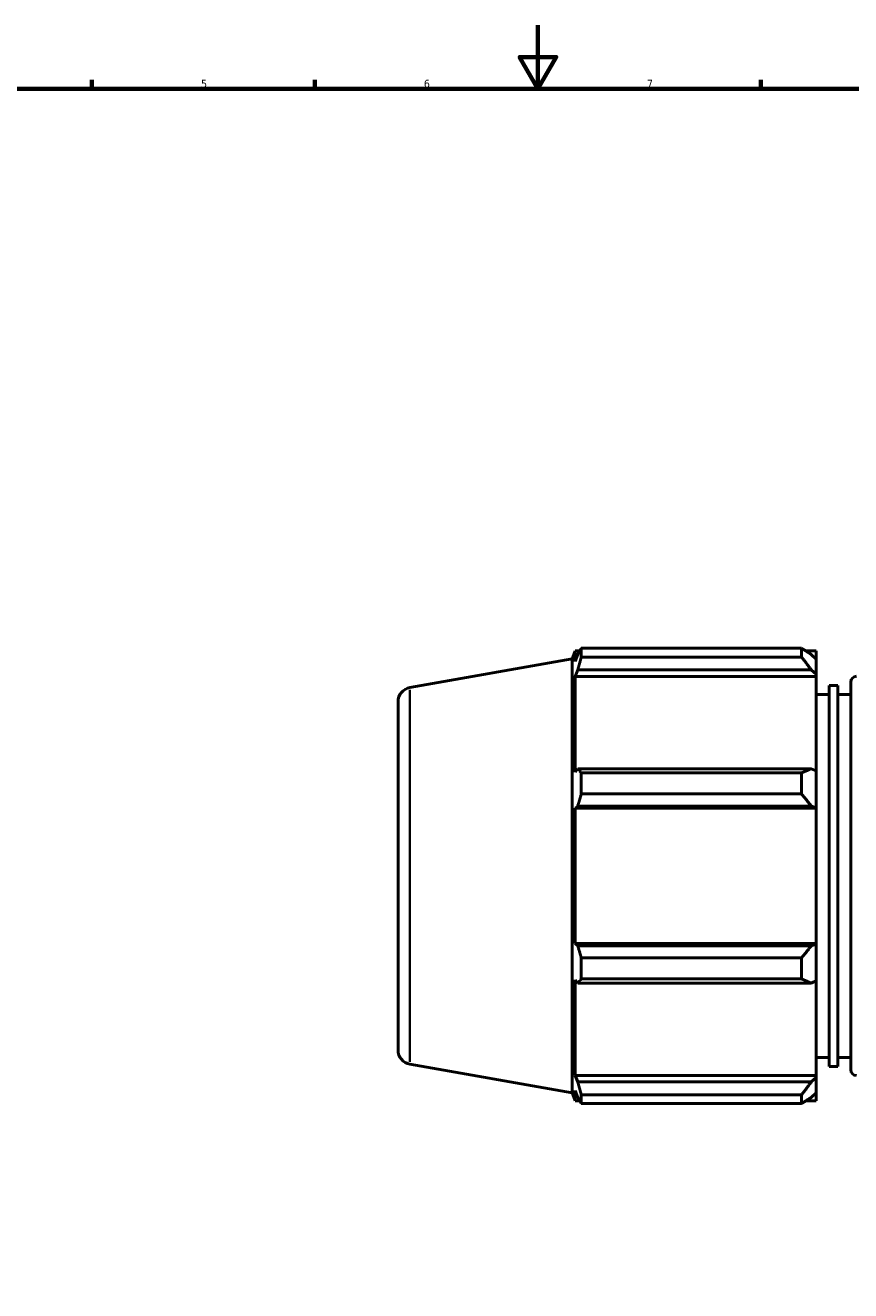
# Model space of a CAD drawing. Header units: millimetres. Extents: x 0 to 1518, y -203 to 1413.
# Tile 3 of 11: x 259 to 519, y 196 to 594. Entities that reach past the tile are written whole.
import ezdxf

# ---------------------------------------------------------------- set-up
doc = ezdxf.new("R2010")
doc.units = ezdxf.units.MM
for name, color, linetype, lineweight in [('Border (ISO)', 7, 'Continuous', 70), ('Visible (ISO)', 7, 'Continuous', 50), ('Visible Narrow (ISO)', 7, 'Continuous', 35)]:
    doc.layers.add(name, color=color, linetype=linetype, lineweight=lineweight)
doc.styles.add('Note Text (ISO)', font='tahoma.ttf')

# ---------------------------------------------------------------- blocks, each defined once
blk = doc.blocks.new('Borders Default Border')
at = {"layer": 'Border (ISO)'}
for p, q in [((280.33, 574), (280.33, 576.9)), ((350.42, 574), (350.42, 576.9)), ((490.58, 574), (490.58, 576.9))]:
    blk.add_line(p, q, dxfattribs=at)
at = {"layer": 'Border (ISO)', "flags": 128}
for points in [[(420.5, 594), (420.5, 574), (414.73, 584), (426.27, 584), (420.5, 574)], [(20, 20), (20, 574), (821, 574), (821, 20), (20, 20)]]:
    blk.add_lwpolyline(points, dxfattribs=at)
at = {"layer": 'Border (ISO)', "color": 232, "true_color": 0xca0064, "char_height": 2.5, "attachment_point": 7, "style": 'Note Text (ISO)'}
for s, insert in [('5', (314.64, 574.35)), ('6', (384.66, 574.35)), ('7', (454.77, 574.4))]:
    blk.add_mtext(s, dxfattribs=dict(at, insert=insert))

msp = doc.modelspace()

# ---------------------------------------------------------------- linework, layer by layer
at = {"layer": 'Visible (ISO)'}
for p, q in [((434.137, 398.284), (503.371, 398.284)), ((434.137, 398.284), (434.137, 395.535)), ((503.371, 395.535), (503.371, 398.284)), ((380.25, 385.929), (431.281, 394.927)), ((431.281, 394.927), (432.201, 397.453)), ((431.281, 394.927), (431.281, 258.619)), ((432.201, 397.453), (432.201, 394.182)), ((433.655, 397.453), (432.201, 397.453)), ((433.03, 396.356), (432.201, 394.182)), ((503.371, 395.535), (434.137, 395.535)), ((507.931, 397.453), (504.696, 397.453)), ((507.931, 394.907), (506.411, 396.356)), ((507.931, 394.907), (507.931, 397.453)), ((507.931, 394.907), (507.931, 390.141)), ((432.201, 389.467), (433.03, 391.489)), ((433.03, 391.489), (506.411, 391.489)), ((506.411, 391.489), (507.931, 390.141)), ((507.931, 390.141), (507.931, 389.467)), ((432.201, 389.467), (432.201, 359.409)), ((507.931, 389.467), (432.201, 389.467)), ((507.931, 359.76), (507.931, 389.467)), ((512.006, 386.623), (512.006, 266.923)), ((514.723, 386.623), (512.006, 386.623)), ((514.723, 386.623), (514.723, 266.923)), ((518.798, 265.873), (518.798, 387.673)), ((512.006, 383.773), (507.931, 383.773)), ((518.798, 383.773), (514.723, 383.773)), ((376.531, 272.049), (376.531, 381.497)), ((433.03, 360.462), (432.201, 359.409)), ((506.411, 360.462), (433.03, 360.462)), ((434.137, 359.142), (503.371, 359.142)), ((434.137, 359.142), (434.137, 352.507)), ((503.371, 352.507), (503.371, 359.142)), ((507.931, 359.76), (506.411, 360.462)), ((507.931, 359.76), (507.931, 348.255)), ((503.371, 352.507), (434.137, 352.507)), ((432.201, 348.027), (433.03, 348.713)), ((432.201, 348.027), (432.201, 305.519)), ((507.931, 348.027), (432.201, 348.027)), ((433.03, 348.713), (506.411, 348.713)), ((506.411, 348.713), (507.931, 348.255)), ((507.931, 348.255), (507.931, 348.027)), ((507.931, 305.519), (507.931, 348.027)), ((433.03, 304.834), (432.201, 305.519)), ((507.931, 305.519), (432.201, 305.519)), ((506.411, 304.834), (433.03, 304.834)), ((507.931, 305.291), (506.411, 304.834)), ((507.931, 305.519), (507.931, 305.291)), ((507.931, 305.291), (507.931, 293.786)), ((434.137, 301.039), (503.371, 301.039)), ((434.137, 301.039), (434.137, 294.404)), ((503.371, 294.404), (503.371, 301.039)), ((503.371, 294.404), (434.137, 294.404)), ((432.201, 294.137), (432.201, 264.079)), ((432.201, 294.137), (433.03, 293.084)), ((433.03, 293.084), (506.411, 293.084)), ((506.411, 293.084), (507.931, 293.786)), ((507.931, 264.079), (507.931, 293.786)), ((380.25, 267.617), (431.281, 258.619)), ((512.006, 269.773), (507.931, 269.773)), ((514.723, 266.923), (512.006, 266.923)), ((518.798, 269.773), (514.723, 269.773)), ((433.03, 262.057), (432.201, 264.079)), ((507.931, 264.079), (432.201, 264.079)), ((507.931, 263.405), (506.411, 262.057)), ((507.931, 264.079), (507.931, 263.405)), ((507.931, 263.405), (507.931, 258.639)), ((431.281, 258.619), (432.201, 256.093)), ((432.201, 259.364), (432.201, 256.093)), ((432.201, 259.364), (433.03, 257.19)), ((506.411, 262.057), (433.03, 262.057)), ((506.411, 257.19), (507.931, 258.639)), ((507.931, 256.093), (507.931, 258.639)), ((433.655, 256.093), (432.201, 256.093)), ((434.137, 258.011), (503.371, 258.011)), ((434.137, 258.011), (434.137, 255.262)), ((503.371, 255.262), (434.137, 255.262)), ((503.371, 255.262), (503.371, 258.011)), ((507.931, 256.093), (504.696, 256.093))]:
    msp.add_line(p, q, dxfattribs=at)
for centre, radius, start, end in [((381.031, 381.497), 4.5, 100, 180), ((520.598, 387.673), 1.8, 90, 180), ((381.031, 272.049), 4.5, 180, 260), ((520.598, 265.873), 1.8, 180, 270)]:
    msp.add_arc(centre, radius, start, end, dxfattribs=at)
for points, weights in [([(433.03, 396.356), (433.562, 397.3), (434.137, 398.284)], [1.00144762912, 1.00113226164, 1]), ([(506.411, 396.356), (504.952, 397.3), (503.371, 398.284)], [1.00620702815, 1.01187726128, 1.01674877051]), ([(434.137, 395.535), (433.562, 393.471), (433.03, 391.489)], [1, 1.00113226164, 1.00144762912]), ([(503.371, 395.535), (504.952, 393.471), (506.411, 391.489)], [1.01674877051, 1.01187726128, 1.00620702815]), ([(433.03, 360.462), (433.562, 359.816), (434.137, 359.142)], [1.00144762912, 1.00113226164, 1]), ([(506.411, 360.462), (504.952, 359.816), (503.371, 359.142)], [1.00620702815, 1.01187726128, 1.01674877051]), ([(434.137, 352.507), (433.562, 350.571), (433.03, 348.713)], [1, 1.00113226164, 1.00144762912]), ([(503.371, 352.507), (504.952, 350.571), (506.411, 348.713)], [1.01674877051, 1.01187726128, 1.00620702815]), ([(433.03, 304.834), (433.562, 302.975), (434.137, 301.039)], [1.00144762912, 1.00113226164, 1]), ([(506.411, 304.834), (504.952, 302.975), (503.371, 301.039)], [1.00620702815, 1.01187726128, 1.01674877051]), ([(434.137, 294.404), (433.562, 293.731), (433.03, 293.084)], [1, 1.00113226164, 1.00144762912]), ([(503.371, 294.404), (504.952, 293.731), (506.411, 293.084)], [1.01674877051, 1.01187726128, 1.00620702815]), ([(433.03, 262.057), (433.562, 260.075), (434.137, 258.011)], [1.00144762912, 1.00113226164, 1]), ([(506.411, 262.057), (504.952, 260.075), (503.371, 258.011)], [1.00620702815, 1.01187726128, 1.01674877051]), ([(434.137, 255.262), (433.562, 256.246), (433.03, 257.19)], [1, 1.00113226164, 1.00144762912]), ([(503.371, 255.262), (504.952, 256.246), (506.411, 257.19)], [1.01674877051, 1.01187726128, 1.00620702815])]:
    msp.add_rational_spline(points, weights, degree=2, dxfattribs=at)
at = {"layer": 'Visible Narrow (ISO)'}
msp.add_line((380.25, 385.2), (380.25, 268.346), dxfattribs=at)

# ---------------------------------------------------------------- block references
msp.add_blockref('Borders Default Border', (0, 0))

doc.saveas('drawing.dxf')
